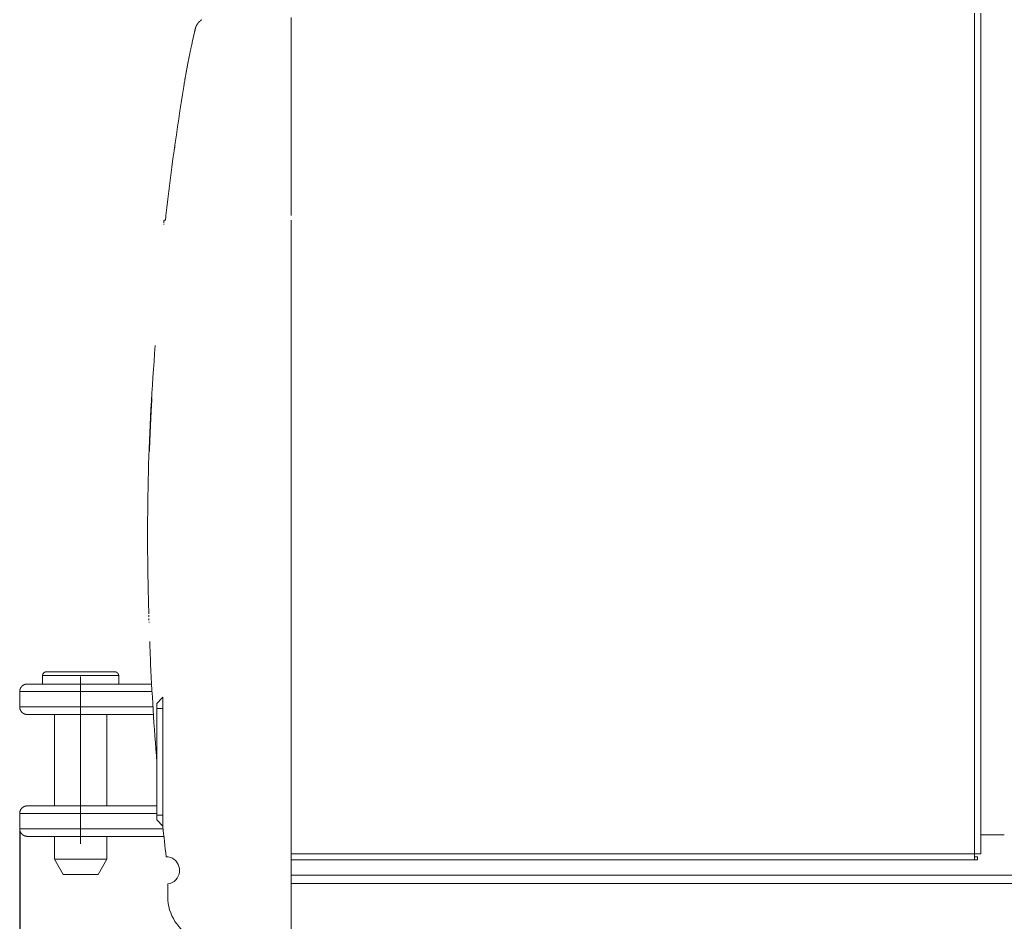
# Model space of a CAD drawing. Extents: x 0 to 59450, y 0 to 42050.
# Tile 165 of 256: x 25944 to 26591, y 20564 to 21156. Entities that reach past the tile are written whole.
import ezdxf

# ---------------------------------------------------------------- set-up
doc = ezdxf.new("R2010")
doc.units = 0
doc.header["$LTSCALE"] = 20
doc.header["$MEASUREMENT"] = 0
doc.layers.get('0').update_dxf_attribs({"linetype": 'CONTINUOUS'})
doc.layers.get('Defpoints').update_dxf_attribs({"linetype": 'CONTINUOUS'})
doc.dimstyles.new('DXF001', dxfattribs={"dimtxt": 3.1, "dimasz": 2, "dimexe": 2, "dimexo": 0.8, "dimgap": 0.09, "dimtad": 1, "dimdsep": 46, "dimtxsty": 'STANDARD', "dimcen": 0.09, "dimazin": 2, "dimtfac": 0.645161, "dimtdec": 4, "dimtmove": 0, "dimatfit": 3, "dimfxl": 1, "dimtvp": 0.66129, "dimtolj": 1, "dimtzin": 0, "dimarcsym": 0})

# ---------------------------------------------------------------- blocks, each defined once
blk = doc.blocks.new('_OPEN')
at = {"color": 0, "linetype": 'ByBlock', "lineweight": -2}
for p, q in [((-1, 0.166667), (0, 0)), ((0, 0), (-1, -0.166667)), ((0, 0), (-1, 0))]:
    blk.add_line(p, q, dxfattribs=at)
blk = doc.blocks.new('*D21')
at = {"color": 0, "linetype": 'Continuous', "lineweight": -2}
for p, q in [((39011.39, 20735.9), (39011.39, 18731.17)), ((25944.33, 20623.92), (25944.33, 18731.17)), ((39009.39, 18733.17), (25946.33, 18733.17))]:
    blk.add_line(p, q, dxfattribs=at)
at = {"layer": 'Defpoints', "color": 0, "linetype": 'Continuous'}
for p in [(39011.39, 20736.7), (25944.33, 20624.72), (25944.33, 18733.17)]:
    blk.add_point(p, dxfattribs=at)
at = {"color": 0, "linetype": 'Continuous', "lineweight": -2, "xscale": 2, "yscale": 2, "zscale": 2, "rotation": 180}
blk.add_blockref('_OPEN', (25944.33, 18733.17), dxfattribs=at)
at = {"color": 0, "linetype": 'Continuous', "lineweight": -2, "xscale": 2, "yscale": 2, "zscale": 2}
blk.add_blockref('_OPEN', (39011.39, 18733.17), dxfattribs=at)
at = {"color": 0, "linetype": 'Continuous', "lineweight": 13, "insert": (32696.76, 18783.26), "char_height": 100, "attachment_point": 5}
blk.add_mtext('\\A1;\\A1;13067', dxfattribs=at)
blk = doc.blocks.new('*D22')
at = {"color": 0, "linetype": 'Continuous', "lineweight": -2}
for p, q in [((26549.03, 22114.69), (25477.96, 22114.69)), ((25479.96, 19673.58), (25479.96, 22112.69)), ((25479.76, 19671.58), (25481.96, 19671.58))]:
    blk.add_line(p, q, dxfattribs=at)
at = {"layer": 'Defpoints', "color": 0, "linetype": 'Continuous'}
for p in [(25479.96, 22114.69), (26549.83, 22114.69), (25478.96, 19671.58)]:
    blk.add_point(p, dxfattribs=at)
at = {"color": 0, "linetype": 'Continuous', "lineweight": -2, "xscale": 2, "yscale": 2, "zscale": 2}
for p, rotation in [((25479.96, 22114.69), 90), ((25479.96, 19671.58), 270)]:
    blk.add_blockref('_OPEN', p, dxfattribs=dict(at, rotation=rotation))
at = {"color": 0, "linetype": 'Continuous', "lineweight": 13, "insert": (25429.87, 21067.04), "char_height": 100, "attachment_point": 5, "rotation": 90}
blk.add_mtext('\\A1;\\A1;2443', dxfattribs=at)
blk = doc.blocks.new('*D23')
at = {"color": 0, "linetype": 'Continuous', "lineweight": -2}
for p, q in [((29178.09, 22621.71), (24957.73, 22621.71)), ((24959.73, 19673.58), (24959.73, 22619.71)), ((25517.16, 19671.58), (24957.73, 19671.58))]:
    blk.add_line(p, q, dxfattribs=at)
at = {"layer": 'Defpoints', "color": 0, "linetype": 'Continuous'}
for p in [(24959.73, 22621.71), (29178.89, 22621.71), (25517.96, 19671.58)]:
    blk.add_point(p, dxfattribs=at)
at = {"color": 0, "linetype": 'Continuous', "lineweight": -2, "xscale": 2, "yscale": 2, "zscale": 2}
for p, rotation in [((24959.73, 22621.71), 90), ((24959.73, 19671.58), 270)]:
    blk.add_blockref('_OPEN', p, dxfattribs=dict(at, rotation=rotation))
at = {"color": 0, "linetype": 'Continuous', "lineweight": 13, "insert": (24909.64, 21320.54), "char_height": 100, "attachment_point": 5, "rotation": 90}
blk.add_mtext('\\A1;\\A1;2950', dxfattribs=at)

msp = doc.modelspace()

# ---------------------------------------------------------------- linework, layer by layer
at = {"color": 3, "linetype": 'Continuous', "lineweight": 13}
for p, q in [((26571.247, 21160.7), (26571.247, 20608.7)), ((26575.247, 20608.7), (26575.247, 21160.7)), ((26122.539, 21147.844), (26122.539, 21157.844)), ((26059.442, 21149.632), (26059.223, 21148.706)), ((26059.59, 21150.375), (26059.367, 21149.431)), ((26059.442, 21149.632), (26059.462, 21149.754)), ((26122.539, 21047.844), (26122.539, 21147.844)), ((26122.539, 21027.844), (26122.539, 21047.844)), ((26039.071, 21024.845), (26039.052, 21024.48)), ((26039.986, 21024.844), (26039.072, 21024.844)), ((26122.539, 21024.844), (26122.539, 20588.927)), ((26028.82, 20775.936), (26028.919, 20775.932)), ((26029.681, 20747.653), (26029.661, 20748.189)), ((26029.681, 20747.653), (26029.689, 20747.653)), ((25984.309, 20725.7), (25959.309, 20725.7)), ((25959.309, 20725.7), (25959.309, 20720.2)), ((25961.807, 20728.199), (25961.748, 20728.199)), ((25961.809, 20728.2), (25984.309, 20728.2)), ((25984.309, 20725.199), (25984.308, 20615.2)), ((25984.309, 20728.2), (26006.809, 20728.2)), ((26009.309, 20725.7), (25984.309, 20725.7)), ((26009.307, 20725.7), (26009.307, 20725.759)), ((26009.309, 20720.2), (26009.309, 20725.7)), ((25949.31, 20720.201), (25949.191, 20720.2)), ((25949.309, 20720.2), (25978.362, 20720.2)), ((25978.362, 20720.2), (26030.936, 20720.2)), ((25977.512, 20715.2), (25944.309, 20715.2)), ((25944.309, 20715.199), (25944.309, 20705.201)), ((26031.208, 20715.2), (25977.512, 20715.2)), ((26038.38, 20711.527), (26034.386, 20707.317)), ((26034.386, 20704.2), (26034.386, 20707.317)), ((26038.38, 20711.527), (26038.38, 20704.2)), ((25944.308, 20705.201), (25944.309, 20705.082)), ((25944.309, 20705.2), (25977.512, 20705.2)), ((25978.362, 20700.2), (25949.309, 20700.2)), ((25967.109, 20700.199), (25967.109, 20640.2)), ((25977.512, 20705.2), (26031.794, 20705.2)), ((26032.108, 20700.2), (25978.362, 20700.2)), ((26001.509, 20640.2), (26001.509, 20700.199)), ((26034.386, 20634.2), (26034.386, 20704.2)), ((26038.38, 20704.2), (26034.386, 20704.2)), ((26038.38, 20704.2), (26038.38, 20634.2)), ((25944.308, 20635.199), (25944.308, 20625.201)), ((25977.511, 20635.199), (25944.308, 20635.199)), ((25949.31, 20640.201), (25949.072, 20640.196)), ((25949.31, 20640.201), (25978.362, 20640.2)), ((26034.386, 20635.2), (25977.512, 20635.2)), ((25978.362, 20640.2), (26034.384, 20640.2)), ((26034.386, 20631.082), (26034.386, 20634.2)), ((26038.38, 20634.2), (26034.386, 20634.2)), ((26038.38, 20626.873), (26034.386, 20631.082)), ((26038.38, 20634.2), (26038.38, 20626.873)), ((25944.308, 20625.201), (25977.511, 20625.201)), ((25944.308, 20625.201), (25944.313, 20624.963)), ((25977.512, 20625.2), (26038.453, 20625.2)), ((25978.363, 20620.199), (25949.31, 20620.199)), ((25967.109, 20620.2), (25967.109, 20605.2)), ((26038.986, 20620.2), (25978.362, 20620.2)), ((26001.509, 20605.2), (26001.509, 20620.199)), ((26590.746, 20621.2), (26575.247, 20621.2)), ((26571.247, 20608.7), (26122.539, 20608.7)), ((26571.247, 20604.7), (26571.247, 20608.7)), ((26571.247, 20608.7), (26575.247, 20608.7)), ((25967.109, 20605.2), (26001.509, 20605.2)), ((25972.882, 20595.2), (25967.109, 20605.2)), ((25995.735, 20595.2), (26001.509, 20605.2)), ((26122.537, 20604.7), (26571.247, 20604.7)), ((26571.247, 20606.7), (26573.247, 20606.7)), ((26573.247, 20604.7), (26571.247, 20604.7)), ((26573.247, 20606.7), (26573.247, 20604.7)), ((26049.227, 20596.885), (26049.231, 20596.923)), ((25972.882, 20595.2), (25995.735, 20595.2)), ((27570.227, 20594.7), (26122.539, 20594.7)), ((26122.539, 20589.2), (27570.227, 20589.2)), ((26041.538, 20580.528), (26041.538, 20588.932)), ((26122.539, 20556.872), (26122.539, 20588.927))]:
    msp.add_line(p, q, dxfattribs=at)
for centre, radius, start, end in [((26069.199, 21148.138), 9.861, 159.918736, 160.624476), ((26069.17, 21148.098), 9.847, 158.935237, 159.64271), ((26069.148, 21148.139), 9.812, 158.399603, 159.10867), ((26069.123, 21148.099), 9.804, 157.41802, 158.12873), ((26069.104, 21148.138), 9.771, 156.873472, 157.585555), ((26069.086, 21148.096), 9.771, 155.893103, 156.606529), ((26069.075, 21148.131), 9.746, 155.343295, 156.057588), ((26069.065, 21148.165), 9.724, 154.786259, 155.501188), ((26069.059, 21148.118), 9.738, 153.806181, 154.521739), ((26069.049, 21148.152), 9.714, 153.241356, 153.957682), ((26069.042, 21148.185), 9.693, 152.677184, 153.394194), ((26069.032, 21148.138), 9.706, 151.687233, 152.405053), ((26069.027, 21148.17), 9.686, 151.119867, 151.838401), ((26069.016, 21148.122), 9.699, 150.124162, 150.84357), ((26069.011, 21148.153), 9.68, 149.549252, 150.269396), ((26069.002, 21148.185), 9.657, 148.963572, 149.684617), ((26068.996, 21148.136), 9.677, 147.972465, 148.694298), ((26068.986, 21148.246), 9.61, 147.778447, 148.501312), ((26068.984, 21148.116), 9.679, 146.395432, 147.118971), ((26068.978, 21148.223), 9.614, 146.180567, 146.904806), ((26068.982, 21148.167), 9.649, 145.194803, 145.91925), ((26068.983, 21148.189), 9.637, 144.578333, 145.302813), ((26068.99, 21148.13), 9.677, 143.593869, 144.318336), ((26068.991, 21148.151), 9.666, 142.9749, 143.699593), ((26068.997, 21148.17), 9.659, 142.360667, 143.085435), ((26068.997, 21148.19), 9.647, 141.731213, 142.45625), ((26069.003, 21148.129), 9.69, 140.74413, 141.46928), ((26069.004, 21148.148), 9.678, 140.107044, 140.832547), ((26069.01, 21148.164), 9.673, 139.481286, 140.206938), ((26069.011, 21148.103), 9.713, 138.481269, 139.207314), ((26069.016, 21148.197), 9.655, 138.194618, 138.92088), ((26069.016, 21148.135), 9.696, 137.196831, 137.923637), ((26069.023, 21148.148), 9.693, 136.551071, 137.27799), ((26069.026, 21148.082), 9.741, 135.554136, 136.28127), ((26069.04, 21148.088), 9.746, 134.908625, 135.635391), ((26069.049, 21148.17), 9.695, 134.56763, 135.293903), ((26069.063, 21148.093), 9.759, 133.581696, 134.307404), ((26069.072, 21148.018), 9.82, 132.593831, 133.319306), ((26069.084, 21148.098), 9.769, 132.237885, 132.962941), ((26069.092, 21148.022), 9.831, 131.248125, 131.97305), ((26069.105, 21148.022), 9.84, 130.577599, 131.3022), ((26069.11, 21148.103), 9.782, 130.185743, 130.910344), ((26069.121, 21147.943), 9.912, 128.915314, 129.639693), ((26069.126, 21148.023), 9.852, 128.505843, 129.230353), ((26069.132, 21148.027), 9.853, 127.820011, 128.545033), ((26069.121, 21148.044), 9.833, 127.101845, 127.828641), ((26069.117, 21147.978), 9.884, 126.126305, 126.854581), ((26069.104, 21148.076), 9.797, 125.671587, 126.402047), ((26069.097, 21148.012), 9.845, 124.689282, 125.421594), ((26069.082, 21148.034), 9.818, 123.953607, 124.688498), ((26069.072, 21148.128), 9.735, 123.480176, 124.21721), ((26069.055, 21148.073), 9.771, 122.478802, 123.218655), ((26069.043, 21148.092), 9.748, 121.736074, 122.478548), ((26601.259, 21021.511), 556.76, 167.18518, 167.282981), ((26611.194, 21020.013), 566.8, 167.19314, 167.291099), ((26602.983, 21020.893), 558.577, 167.065097, 167.162606), ((26612.887, 21019.421), 568.582, 167.075107, 167.172782), ((26605.216, 21020.74), 560.788, 167.003847, 167.100974), ((26615.089, 21019.293), 570.758, 167.014771, 167.112075), ((26606.115, 21020.302), 561.763, 166.883908, 166.980894), ((26615.953, 21018.88), 571.692, 166.896736, 166.993904), ((26605.793, 21020.734), 561.351, 166.822318, 166.919377), ((26615.606, 21018.746), 571.384, 166.778519, 166.875762), ((26069.765, 21147.95), 10.459, 169.395254, 170.071444), ((26069.717, 21147.993), 10.405, 168.898335, 169.576591), ((26069.669, 21147.951), 10.366, 167.943663, 168.624168), ((26069.617, 21147.996), 10.305, 167.439306, 168.1223), ((26069.57, 21147.956), 10.268, 166.480881, 167.166282), ((26069.523, 21147.999), 10.213, 165.970265, 166.657904), ((26069.481, 21148.043), 10.161, 165.460946, 166.150807), ((26069.438, 21148.004), 10.129, 164.492084, 165.184148), ((26069.399, 21148.047), 10.08, 163.976864, 164.671061), ((26069.36, 21148.09), 10.031, 163.455954, 164.152238), ((26069.324, 21148.051), 10.007, 162.483195, 163.181481), ((26069.289, 21148.012), 9.987, 161.510321, 162.210592), ((26069.257, 21148.136), 9.917, 161.428659, 162.130802), ((26069.226, 21148.015), 9.927, 160.006808, 160.710821), ((26600.271, 21022.619), 555.575, 167.904857, 168.004683), ((26591.783, 21023.728), 547.03, 167.788461, 167.887895), ((26601.897, 21021.51), 557.398, 167.728816, 167.828359), ((26593.288, 21023.195), 548.613, 167.668209, 167.76738), ((26603.37, 21022.154), 558.701, 167.726187, 167.825476), ((26594.946, 21022.623), 550.355, 167.54803, 167.646913), ((26605.002, 21021.029), 560.536, 167.550264, 167.649272), ((26596.482, 21022.653), 551.848, 167.486787, 167.585405), ((26606.505, 21021.082), 561.991, 167.489826, 167.588577), ((26598.193, 21022.639), 553.522, 167.425433, 167.523755), ((26608.189, 21020.51), 563.76, 167.37167, 167.470135), ((26599.692, 21021.502), 555.233, 167.246511, 167.344578), ((26609.66, 21019.98), 565.311, 167.253679, 167.351896), ((26589.732, 21024.317), 544.91, 168.559404, 168.6611), ((26580.898, 21025.657), 535.979, 168.453951, 168.555331), ((26591.18, 21024.423), 546.309, 168.499004, 168.600439), ((26582.475, 21025.716), 537.512, 168.392726, 168.493819), ((26592.73, 21023.939), 547.924, 168.380574, 168.48173), ((26583.923, 21025.23), 539.028, 168.272207, 168.37304), ((26594.161, 21023.475), 549.419, 168.262299, 168.363202), ((26585.546, 21025.272), 540.609, 168.211005, 168.311545), ((26595.75, 21023.539), 550.963, 168.201813, 168.302431), ((26587.016, 21024.198), 542.268, 168.031354, 168.131632), ((26597.208, 21023.058), 552.488, 168.083602, 168.183965), ((26588.649, 21024.228), 543.859, 167.970188, 168.070175), ((26598.806, 21022.54), 554.158, 167.965212, 168.065293), ((26590.139, 21024.285), 545.305, 167.908885, 168.008609), ((26582.73, 21026.168), 537.682, 169.325799, 169.428694), ((26570.742, 21028.297), 525.504, 169.237773, 169.341026), ((26581.167, 21026.352), 536.113, 169.210903, 169.314156), ((26570.965, 21028.116), 525.757, 169.11972, 169.222971), ((26581.34, 21026.197), 536.312, 169.09486, 169.198119), ((26573.392, 21027.472), 528.262, 168.997998, 169.100771), ((26583.774, 21026.126), 538.715, 169.033634, 169.136422), ((26575.148, 21026.953), 530.084, 168.876697, 168.979132), ((26585.517, 21025.069), 540.628, 168.856302, 168.958761), ((26576.449, 21026.525), 531.444, 168.756322, 168.85852), ((26586.794, 21025.223), 541.851, 168.796208, 168.898437), ((26577.782, 21026.648), 532.727, 168.695275, 168.79723), ((26588.098, 21025.369), 543.102, 168.736003, 168.837997), ((26579.428, 21026.701), 534.332, 168.63379, 168.73544), ((26481.34, 21043.713), 434.786, 169.906958, 170.035603), ((26490.242, 21042.925), 443.691, 169.988464, 170.117044), ((26554.099, 21031.337), 508.588, 169.863306, 169.970767), ((26564.449, 21029.328), 519.132, 169.827001, 169.934418), ((26599.245, 21022.687), 554.552, 169.707438, 169.804459), ((26610.472, 21021.062), 565.891, 169.72926, 169.826249), ((26567.218, 21028.865), 521.937, 169.642867, 169.746572), ((26577.749, 21026.828), 532.665, 169.608224, 169.7119), ((26555.817, 21030.639), 510.403, 169.502113, 169.60862), ((26566.075, 21029.222), 520.751, 169.529231, 169.635715), ((26566.866, 21028.854), 521.592, 169.426425, 169.530495), ((26577.304, 21026.875), 532.22, 169.396374, 169.50043), ((26572.235, 21027.59), 527.102, 169.295507, 169.398408), ((27107.048, 20939.086), 1069.181, 170.551327, 170.668584), ((27085.185, 20942.63), 1047.033, 170.548571, 170.665928), ((26438.533, 21051.09), 391.35, 170.425964, 170.665727), ((26446.687, 21049.664), 399.627, 170.407744, 170.647318), ((26486.037, 21042.729), 439.583, 170.242541, 170.381181), ((26495.127, 21041.525), 448.746, 170.275263, 170.413811), ((27463.746, 20872.152), 1432.059, 170.113, 170.146142), ((27492.844, 20866.977), 1461.614, 170.104502, 170.137632), ((26582.364, 21026.425), 537.279, 170.083949, 170.181651), ((26593.387, 21024.151), 548.528, 170.034228, 170.131876), ((27870.939, 20817.997), 1842.6, 170.80456, 173.46062), ((26055.726, 21069.844), 10, 157.56155, 172.1011), ((24884.79, 21084.928), 1155.84, 356.874969, 356.893209), ((24892.694, 21085.837), 1147.998, 356.863217, 356.881512), ((25678.481, 21044.28), 361.116, 356.68279, 356.74088), ((25741.274, 21039.424), 298.151, 356.9865, 357.056771), ((25678.042, 21044.077), 361.542, 356.834846, 356.89278), ((27870.939, 20817.997), 1842.6, 173.46062, 173.55451), ((27566.552, 20817.651), 1538.298, 175.348804, 181.553976), ((27841.142, 20802.873), 1813.084, 176.741909, 176.759192), ((27850.224, 20806.075), 1821.972, 176.841507, 176.858676), ((27861.943, 20805.806), 1833.688, 176.836262, 176.853292), ((27871.417, 20805.665), 1843.156, 176.831219, 176.848135), ((27883.607, 20801.947), 1855.535, 176.720643, 176.737419), ((27738.785, 20810.466), 1710.457, 177.00413, 177.022775), ((27748.284, 20810.381), 1719.948, 176.999308, 177.01782), ((27755.746, 20810.404), 1727.399, 176.99462, 177.013023), ((27765.486, 20810.301), 1737.131, 176.98982, 177.00809), ((27773.233, 20810.305), 1744.867, 176.985156, 177.003317), ((27783.338, 20810.176), 1754.965, 176.980272, 176.998298), ((27791.375, 20806.96), 1763.162, 176.871742, 176.889657), ((27801.852, 20810.003), 1773.461, 176.970607, 176.988388), ((27810.247, 20806.719), 1782.02, 176.861767, 176.879435), ((27821.127, 20806.512), 1792.895, 176.856647, 176.874179), ((27829.81, 20809.714), 1801.393, 176.956069, 176.973489), ((27658.215, 20815.228), 1629.747, 177.260071, 177.28), ((27665.338, 20815.337), 1636.857, 177.255983, 177.275795), ((27670.765, 20815.527), 1642.268, 177.251968, 177.271686), ((27678.054, 20812.701), 1649.687, 177.146451, 177.166052), ((27683.588, 20815.804), 1655.062, 177.243767, 177.263274), ((27691.02, 20812.933), 1662.626, 177.137867, 177.157257), ((27696.701, 20816.056), 1668.147, 177.235467, 177.254762), ((27704.273, 20813.138), 1675.853, 177.129128, 177.148306), ((27710.049, 20813.282), 1681.615, 177.124784, 177.143866), ((27717.772, 20810.301), 1689.479, 177.018009, 177.036974), ((27723.771, 20813.449), 1695.311, 177.115912, 177.134781), ((27731.955, 20813.458), 1703.483, 177.111333, 177.130081), ((27594.15, 20818.603), 1565.594, 177.50125, 177.522324), ((27598.982, 20818.874), 1570.409, 177.497836, 177.518817), ((27605.465, 20819.07), 1576.878, 177.494337, 177.515202), ((27610.405, 20816.574), 1581.924, 177.39109, 177.411861), ((27617.002, 20816.744), 1588.506, 177.387383, 177.408038), ((27622.022, 20819.773), 1593.386, 177.483845, 177.504406), ((27628.732, 20817.145), 1600.206, 177.379971, 177.400416), ((27633.841, 20814.563), 1605.43, 177.275892, 177.296243), ((27640.702, 20817.527), 1612.145, 177.372469, 177.392704), ((27645.931, 20814.906), 1617.491, 177.268077, 177.288217), ((27652.891, 20817.888), 1624.304, 177.364831, 177.384855), ((27537.211, 20820.824), 1508.611, 177.73344, 177.755636), ((27540.897, 20821.184), 1512.28, 177.730468, 177.752581), ((27544.532, 20818.946), 1516.002, 177.629391, 177.651423), ((27550.736, 20821.802), 1522.086, 177.724556, 177.746468), ((27555.385, 20819.496), 1526.824, 177.623169, 177.644986), ((27561.344, 20819.744), 1532.768, 177.619967, 177.641669), ((27565.935, 20820.05), 1537.343, 177.616868, 177.638477), ((27572.104, 20820.286), 1543.497, 177.613649, 177.635143), ((27576.797, 20820.584), 1548.173, 177.610493, 177.631892), ((27583.015, 20818.12), 1554.49, 177.508037, 177.529321), ((27587.796, 20818.399), 1559.254, 177.504729, 177.525919), ((27509.689, 20821.214), 1481.091, 177.956635, 177.979548), ((27511.922, 20824.174), 1483.22, 178.051156, 178.074008), ((27515.124, 20819.566), 1486.584, 177.855063, 177.877839), ((27517.266, 20822.534), 1488.616, 177.949608, 177.972325), ((27520.385, 20822.948), 1491.718, 177.947121, 177.969763), ((27522.452, 20820.863), 1493.86, 177.84748, 177.870063), ((27525.524, 20821.268), 1496.915, 177.844859, 177.867369), ((27527.511, 20821.713), 1498.883, 177.84226, 177.864713), ((27530.526, 20822.114), 1501.882, 177.839517, 177.861896), ((27532.388, 20819.995), 1503.823, 177.739187, 177.761511), ((27535.104, 20822.971), 1506.423, 177.834107, 177.856362), ((27506.429, 20823.29), 1477.761, 178.055563, 178.078553), ((27870.939, 20817.997), 1842.6, 181.30805, 181.51992), ((29815.459, 20871.152), 3787.846, 181.543523, 181.561944), ((26082.864, 20771.007), 53.91, 182.003572, 182.206131), ((26047.726, 20769.644), 18.745, 182.178759, 182.617081), ((26049.63, 20769.431), 20.64, 181.785521, 182.035329), ((26133.313, 20774.868), 104.492, 183.384939, 183.421885), ((26055.254, 20770.019), 26.284, 183.027476, 183.188306), ((26049.246, 20769.561), 20.259, 182.838936, 183.058829), ((26053.866, 20769.781), 24.885, 182.998486, 183.169665), ((26056.774, 20770.308), 27.82, 183.920707, 184.068527), ((27443.026, 20805.466), 1414.505, 181.521633, 181.559302), ((26054.064, 20769.713), 25.078, 183.152137, 183.314176), ((26051.847, 20769.859), 22.875, 184.000105, 184.175784), ((26050.131, 20769.389), 21.131, 183.243924, 183.430242), ((26048.493, 20769.535), 19.507, 184.147255, 184.345592), ((26046.768, 20769.364), 17.774, 184.216272, 184.430085), ((27610.181, 20811.208), 1581.755, 181.60247, 181.624341), ((26045.294, 20769.208), 16.292, 184.285458, 184.514649), ((26043.943, 20769.296), 14.954, 185.255751, 185.501015), ((26042.747, 20768.925), 13.73, 184.440097, 184.701919), ((26041.612, 20768.997), 12.606, 185.450292, 185.730234), ((26040.585, 20768.857), 11.57, 185.549667, 185.848872), ((26039.596, 20768.721), 10.572, 185.659113, 185.979811), ((26038.84, 20768.605), 9.808, 185.770347, 186.109046), ((26038.26, 20768.508), 9.222, 185.892959, 186.245545), ((27583.946, 20810.036), 1555.497, 181.645046, 181.665449), ((26037.738, 20768.573), 8.711, 187.038891, 187.40514), ((26037.297, 20768.485), 8.262, 187.194457, 187.572221), ((27841.643, 20818.158), 1813.321, 181.685313, 181.702416), ((26036.851, 20768.395), 7.808, 187.349333, 187.740526), ((26036.438, 20768.309), 7.387, 187.512979, 187.917385), ((26035.304, 20768.189), 6.248, 189.184044, 189.632815), ((26034.974, 20768.108), 5.909, 189.397881, 189.861595), ((26034.651, 20768.027), 5.577, 189.606645, 190.087194), ((27835.773, 20816.694), 1807.411, 181.695439, 181.712497), ((26034.167, 20762.844), 5, 181.00744, 181.71994), ((27870.664, 20817.277), 1842.304, 181.698182, 181.714891), ((27872.641, 20819.179), 1844.339, 181.805492, 181.822177), ((27870.939, 20817.997), 1842.6, 182.1879, 182.49996), ((26029.7, 20745.149), 2.503, 89.799774, 90.257522), ((27870.939, 20817.997), 1842.6, 182.49996, 184.64314), ((25964.38, 20725.581), 5.073, 177.122707, 178.656031), ((25961.267, 20725.775), 1.955, 175.174579, 178.233074), ((25961.493, 20725.752), 2.182, 173.258143, 175.065508), ((25965.183, 20725.168), 5.917, 171.307235, 171.83575), ((25961.898, 20725.664), 2.595, 169.838584, 171.177745), ((25961.462, 20725.757), 2.149, 168.479301, 170.209801), ((25961.773, 20725.716), 2.462, 167.515796, 169.0025), ((25961.955, 20725.652), 2.654, 165.650322, 167.021281), ((25961.815, 20725.717), 2.502, 164.815695, 166.283909), ((25961.77, 20725.684), 2.468, 162.285805, 163.798439), ((25961.805, 20725.7), 2.496, 161.404731, 162.902564), ((25961.824, 20725.722), 2.507, 160.513292, 162.006992), ((25961.81, 20725.68), 2.508, 157.979814, 159.49138), ((25961.81, 20725.709), 2.498, 157.085155, 158.605869), ((25961.811, 20725.699), 2.502, 155.360995, 156.888443), ((25961.815, 20725.688), 2.511, 153.64231, 155.174159), ((25961.813, 20725.68), 2.513, 151.909887, 153.450118), ((25961.816, 20725.706), 2.503, 150.923313, 152.468275), ((25961.815, 20725.696), 2.507, 149.161185, 150.712416), ((25961.817, 20725.684), 2.515, 147.390718, 148.945535), ((25961.816, 20725.709), 2.501, 146.304804, 147.864763), ((25961.818, 20725.695), 2.51, 144.49806, 146.060828), ((25961.817, 20725.681), 2.518, 142.663149, 144.2296), ((25961.819, 20725.701), 2.507, 141.484354, 143.052699), ((25961.818, 20725.684), 2.517, 139.600483, 141.171082), ((25961.82, 20725.701), 2.507, 138.347239, 139.918847), ((25961.819, 20725.68), 2.521, 136.416355, 137.988841), ((25961.82, 20725.694), 2.512, 135.089317, 136.66192), ((25961.819, 20725.706), 2.503, 133.69488, 135.26684), ((25961.82, 20725.679), 2.523, 131.718739, 133.289944), ((25961.82, 20725.687), 2.517, 130.251217, 131.820403), ((25961.82, 20725.693), 2.513, 128.780655, 130.348179), ((25961.82, 20725.658), 2.54, 126.722573, 128.286626), ((25961.82, 20725.696), 2.51, 125.687023, 127.248517), ((25961.82, 20725.693), 2.512, 124.07615, 125.632761), ((25961.82, 20725.69), 2.515, 122.486883, 124.040056), ((25961.819, 20725.681), 2.522, 120.810887, 122.357808), ((25961.819, 20725.672), 2.529, 119.182292, 120.724925), ((25961.819, 20725.695), 2.509, 117.878976, 119.414041), ((25961.818, 20725.681), 2.521, 116.195942, 117.725904), ((25961.818, 20725.66), 2.54, 114.466783, 115.987925), ((25961.818, 20725.679), 2.523, 113.125502, 114.640767), ((25961.818, 20725.69), 2.513, 111.709658, 113.214916), ((25961.817, 20725.666), 2.535, 109.992831, 111.491493), ((25961.817, 20725.671), 2.53, 108.538024, 110.025602), ((25961.816, 20725.68), 2.521, 107.113444, 108.59372), ((25961.815, 20725.679), 2.522, 105.625471, 107.093562), ((25961.815, 20725.683), 2.517, 104.172513, 105.632796), ((25961.813, 20725.677), 2.523, 102.667079, 104.114584), ((25961.814, 20725.676), 2.524, 101.228912, 102.667607), ((25961.812, 20725.663), 2.537, 99.71569, 101.139503), ((25961.812, 20725.7), 2.5, 98.427971, 99.844155), ((25961.81, 20725.65), 2.55, 96.813209, 98.218665), ((25961.811, 20725.672), 2.528, 95.507595, 96.898494), ((25961.811, 20725.664), 2.535, 94.130657, 95.491454), ((25961.808, 20725.687), 2.513, 92.738754, 94.109477), ((25961.803, 20725.762), 2.437, 91.298745, 92.710323), ((26006.678, 20723.119), 5.082, 86.992589, 88.527143), ((26006.882, 20726.245), 1.95, 85.117971, 88.179466), ((26006.867, 20726.032), 2.164, 83.376321, 85.185808), ((26006.277, 20722.33), 5.911, 81.308448, 81.837614), ((26006.783, 20725.605), 2.598, 80.090363, 81.431258), ((26006.883, 20726.042), 2.15, 78.981598, 80.71453), ((26006.82, 20725.721), 2.476, 77.482881, 78.971825), ((26006.772, 20725.586), 2.619, 75.720042, 77.093186), ((26006.806, 20725.7), 2.5, 74.362009, 75.832683), ((26006.824, 20725.716), 2.48, 73.128934, 74.64423), ((26006.812, 20725.712), 2.487, 71.396125, 72.89671), ((26006.806, 20725.685), 2.515, 69.96991, 71.466464), ((26006.81, 20725.691), 2.508, 68.50056, 70.015116), ((26006.811, 20725.718), 2.482, 66.775804, 68.299622), ((26006.81, 20725.702), 2.497, 65.351539, 66.882192), ((26006.809, 20725.681), 2.517, 64.005074, 65.540218), ((26006.809, 20725.701), 2.499, 62.26727, 63.810883), ((26006.809, 20725.714), 2.488, 60.579284, 62.1277), ((26006.808, 20725.689), 2.51, 59.269018, 60.823766), ((26006.808, 20725.696), 2.503, 57.63646, 59.194845), ((26006.807, 20725.704), 2.498, 55.954745, 57.518317), ((26006.807, 20725.706), 2.496, 54.362343, 55.928746), ((26006.806, 20725.671), 2.525, 53.239325, 54.809416), ((26006.806, 20725.705), 2.498, 51.200444, 52.772447), ((26006.804, 20725.701), 2.502, 49.648436, 51.22273), ((26006.804, 20725.694), 2.508, 48.176581, 49.7518), ((26006.802, 20725.685), 2.515, 46.707718, 48.283599), ((26006.802, 20725.71), 2.497, 44.731164, 46.307117), ((26006.801, 20725.661), 2.533, 43.92723, 45.502667), ((26006.801, 20725.719), 2.493, 41.396333, 42.971004), ((26006.799, 20725.665), 2.53, 40.704738, 42.277264), ((26006.8, 20725.72), 2.494, 38.183285, 39.754041), ((26006.797, 20725.663), 2.532, 37.602268, 39.169463), ((26006.798, 20725.716), 2.5, 35.09698, 36.661506), ((26006.795, 20725.692), 2.516, 33.940797, 35.500315), ((26006.796, 20725.669), 2.528, 32.838009, 34.393955), ((26006.794, 20725.716), 2.505, 30.338401, 31.887958), ((26006.794, 20725.691), 2.517, 29.290639, 30.835761), ((26006.791, 20725.7), 2.515, 27.535506, 29.072906), ((26006.793, 20725.674), 2.526, 26.553928, 28.086067), ((26006.789, 20725.682), 2.526, 24.830188, 26.353343), ((26006.791, 20725.692), 2.519, 23.116726, 24.633835), ((26006.787, 20725.7), 2.52, 21.404282, 22.911214), ((26006.789, 20725.711), 2.514, 19.70002, 21.200181), ((26006.784, 20725.681), 2.529, 18.812611, 20.301514), ((26006.787, 20725.692), 2.523, 17.113716, 18.59514), ((26006.782, 20725.701), 2.525, 15.407793, 16.876858), ((26006.785, 20725.714), 2.519, 13.692949, 15.154028), ((26006.78, 20725.685), 2.531, 12.838563, 14.286692), ((26006.783, 20725.699), 2.525, 11.109525, 12.54867), ((26006.776, 20725.672), 2.537, 10.259282, 11.683378), ((26006.781, 20725.729), 2.522, 7.592217, 9.008514), ((26006.783, 20725.705), 2.524, 6.72192, 8.12733), ((26006.777, 20725.682), 2.532, 5.844569, 7.235259), ((26006.744, 20725.699), 2.564, 4.031051, 5.391495), ((26006.785, 20725.682), 2.524, 3.114446, 4.484659), ((26006.881, 20725.708), 2.427, 1.212648, 2.623546), ((25949.325, 20715.17), 5.031, 139.602459, 141.1744), ((25949.327, 20715.205), 5.011, 138.349272, 139.922265), ((25949.326, 20715.164), 5.037, 136.41569, 137.989506), ((25949.329, 20715.191), 5.02, 135.091605, 136.665418), ((25949.328, 20715.178), 5.029, 133.400626, 134.973613), ((25949.331, 20715.161), 5.044, 131.72448, 133.296414), ((25949.33, 20715.174), 5.033, 130.254116, 131.823772), ((25949.332, 20715.186), 5.026, 128.783763, 130.351495), ((25949.332, 20715.153), 5.052, 126.985479, 128.549468), ((25949.333, 20715.192), 5.021, 125.700667, 127.261817), ((25949.333, 20715.147), 5.057, 123.851708, 125.407719), ((25949.334, 20715.177), 5.033, 122.497856, 124.050164), ((25949.334, 20715.158), 5.049, 120.832946, 122.378751), ((25949.334, 20715.141), 5.064, 119.197556, 120.738817), ((25949.334, 20715.185), 5.025, 117.902213, 119.43567), ((25949.334, 20715.12), 5.083, 116.035377, 117.563492), ((25949.334, 20715.152), 5.054, 114.673287, 116.192364), ((25949.333, 20715.152), 5.054, 113.154125, 114.667103), ((25949.333, 20715.135), 5.07, 111.570151, 113.072926), ((25949.333, 20715.162), 5.044, 110.184879, 111.680858), ((25949.331, 20715.133), 5.071, 108.57238, 110.057101), ((25949.331, 20715.15), 5.054, 107.156814, 108.634057), ((25949.329, 20715.148), 5.056, 105.661087, 107.125998), ((25949.329, 20715.117), 5.085, 104.107327, 105.564278), ((25949.327, 20715.144), 5.059, 102.716898, 104.160948), ((25949.326, 20715.102), 5.1, 101.172949, 102.608064), ((25949.325, 20715.154), 5.048, 99.85445, 101.274591), ((25949.323, 20715.108), 5.094, 98.334508, 99.746916), ((25949.319, 20715.128), 5.073, 96.921302, 98.322903), ((25949.322, 20715.131), 5.07, 95.565246, 96.952228), ((25949.323, 20715.074), 5.128, 94.154165, 95.511046), ((25949.317, 20715.119), 5.082, 92.764435, 94.131135), ((25949.308, 20715.353), 4.848, 91.380194, 92.787559), ((25954.458, 20714.923), 10.154, 176.91311, 178.446335), ((25948.229, 20715.35), 3.912, 175.175982, 178.234512), ((25948.68, 20715.303), 4.365, 173.261019, 175.068557), ((25956.064, 20714.135), 11.839, 171.311816, 171.840396), ((25949.49, 20715.171), 5.184, 170.308772, 171.648135), ((25948.616, 20715.346), 4.293, 168.918251, 170.649102), ((25949.238, 20715.193), 4.933, 167.081057, 168.568134), ((25949.602, 20715.146), 5.298, 166.094496, 167.465859), ((25949.322, 20715.194), 5.015, 164.390502, 165.859211), ((25949.23, 20715.205), 4.924, 162.712121, 164.225331), ((25949.301, 20715.201), 4.992, 161.409794, 162.908261), ((25949.338, 20715.206), 5.026, 160.104665, 161.59906), ((25949.31, 20715.198), 5.003, 158.393239, 159.905569), ((25949.31, 20715.181), 5.008, 156.690612, 158.212155), ((25949.312, 20715.2), 5.003, 155.365763, 156.894102), ((25949.321, 20715.178), 5.021, 153.649206, 155.182005), ((25949.315, 20715.199), 5.006, 152.293273, 153.834511), ((25949.321, 20715.214), 5.004, 150.93083, 152.476856), ((25949.317, 20715.194), 5.011, 149.162742, 150.715088), ((25949.323, 20715.169), 5.028, 147.398989, 148.954969), ((25949.32, 20715.22), 4.998, 146.306487, 147.867652), ((25949.324, 20715.192), 5.018, 144.502199, 146.066219), ((25949.322, 20715.164), 5.032, 142.66498, 144.232726), ((25949.326, 20715.204), 5.011, 141.486249, 143.055912), ((25949.175, 20705.185), 4.866, 181.213692, 182.621218), ((25949.368, 20705.238), 5.063, 183.114556, 184.481406), ((25949.451, 20705.204), 5.143, 184.03083, 185.387853), ((25949.384, 20705.197), 5.075, 185.379882, 186.767004), ((25949.373, 20705.232), 5.069, 187.178962, 188.580698), ((25949.376, 20705.185), 5.065, 188.046174, 189.45871), ((25949.388, 20705.218), 5.082, 189.809504, 191.229765), ((25949.374, 20705.244), 5.074, 191.548117, 192.983346), ((25949.379, 20705.193), 5.068, 192.401314, 193.84547), ((25949.37, 20705.215), 5.064, 194.120348, 195.577396), ((25949.376, 20705.24), 5.076, 195.830175, 197.295175), ((25949.367, 20705.22), 5.061, 197.110382, 198.587705), ((25949.371, 20705.204), 5.061, 198.398577, 199.883367), ((25949.362, 20705.221), 5.058, 200.101033, 201.597071), ((25949.366, 20705.243), 5.07, 201.802161, 203.304985), ((25949.358, 20705.221), 5.053, 203.113559, 204.626576), ((25949.362, 20705.242), 5.066, 204.826685, 206.345789), ((25949.354, 20705.221), 5.049, 206.172043, 207.700173), ((25949.357, 20705.205), 5.045, 207.529426, 209.062888), ((25949.348, 20705.224), 5.046, 209.292573, 210.833826), ((25949.351, 20705.248), 5.061, 211.050128, 212.595914), ((25949.344, 20705.195), 5.027, 212.136792, 213.689069), ((25949.345, 20705.223), 5.043, 213.937806, 215.493775), ((25949.339, 20705.248), 5.053, 215.773078, 217.334173), ((25949.34, 20705.207), 5.029, 216.946958, 218.510881), ((25949.335, 20705.238), 5.044, 218.83039, 220.398044), ((25949.336, 20705.202), 5.022, 220.076723, 221.64629), ((25949.33, 20705.24), 5.043, 222.014299, 223.586132), ((25949.331, 20705.211), 5.023, 223.33505, 224.907927), ((25949.326, 20705.22), 5.027, 225.023057, 226.596753), ((25949.327, 20705.235), 5.038, 226.705761, 228.27945), ((25949.324, 20705.218), 5.023, 228.171495, 229.744348), ((25949.324, 20705.204), 5.013, 229.646476, 231.218266), ((25949.321, 20705.233), 5.034, 231.447775, 233.017279), ((25949.321, 20705.192), 5.001, 232.731601, 234.299181), ((25949.319, 20705.231), 5.032, 234.588363, 236.152209), ((25949.319, 20705.199), 5.005, 235.945498, 237.506482), ((25949.317, 20705.214), 5.016, 237.616255, 239.172048), ((25949.317, 20705.228), 5.028, 239.252093, 240.804247), ((25949.314, 20705.18), 4.985, 240.558145, 242.103973), ((25949.315, 20705.242), 5.04, 242.430047, 243.971084), ((25949.315, 20705.207), 5.009, 243.797015, 245.32961), ((25949.313, 20705.202), 5.004, 245.321395, 246.849527), ((25949.31, 20705.208), 5.008, 246.913808, 248.435142), ((25949.313, 20705.187), 4.99, 248.311072, 249.823191), ((25949.321, 20705.236), 5.039, 249.934051, 251.428237), ((25949.309, 20705.182), 4.983, 251.355436, 252.853693), ((25949.285, 20705.135), 4.931, 252.965697, 254.478694), ((25949.319, 20705.205), 5.008, 254.31564, 255.784142), ((25949.388, 20705.475), 5.287, 255.779048, 257.150218), ((25949.29, 20705.163), 4.961, 257.444702, 258.931571), ((25949.164, 20704.487), 4.273, 258.852082, 260.582693), ((25949.366, 20705.395), 5.203, 260.030761, 261.36994), ((25950.385, 20711.952), 11.838, 261.256872, 261.78538), ((25949.198, 20704.572), 4.365, 263.360916, 265.168211), ((25949.166, 20704.112), 3.904, 265.059261, 268.117394), ((25949.583, 20710.369), 10.174, 266.928151, 268.461186), ((25954.236, 20634.681), 9.942, 173.833727, 177.011635), ((25948.277, 20635.489), 3.933, 170.015111, 176.21591), ((25948.731, 20635.414), 4.393, 166.37388, 170.082144), ((25954.656, 20633.405), 10.64, 162.139999, 163.375437), ((25949.43, 20635.112), 5.143, 159.545669, 162.381099), ((25948.696, 20635.478), 4.327, 157.084092, 160.686652), ((25949.243, 20635.239), 4.924, 153.868697, 157.004033), ((25949.543, 20635.07), 5.268, 150.741954, 153.657328), ((25949.319, 20635.176), 5.02, 147.447753, 150.550266), ((25949.257, 20635.257), 4.925, 144.661281, 147.844751), ((25949.315, 20635.192), 5.01, 141.298101, 144.443751), ((25949.346, 20635.171), 5.047, 138.204128, 141.332922), ((25949.331, 20635.173), 5.035, 134.959987, 138.103354), ((25949.333, 20635.17), 5.038, 131.809705, 134.955298), ((25949.339, 20635.171), 5.041, 128.733128, 131.862761), ((25949.343, 20635.162), 5.051, 125.598165, 128.715455), ((25949.344, 20635.144), 5.066, 122.389445, 125.484366), ((25949.345, 20635.138), 5.072, 119.280282, 122.358733), ((25949.344, 20635.129), 5.079, 116.183339, 119.228762), ((25949.345, 20635.135), 5.075, 113.196133, 116.216512), ((25949.346, 20635.108), 5.099, 110.111823, 113.084839), ((25949.34, 20635.122), 5.084, 107.162157, 110.11203), ((25949.33, 20635.121), 5.083, 104.125318, 107.03965), ((25949.336, 20635.09), 5.114, 101.256006, 104.115711), ((25949.348, 20634.97), 5.234, 98.377594, 101.121342), ((25949.324, 20635.125), 5.077, 95.583666, 98.369232), ((25949.295, 20635.462), 4.739, 92.69031, 95.624264), ((25949.037, 20625.193), 4.729, 182.795742, 185.729832), ((25949.383, 20625.216), 5.076, 185.590465, 188.376166), ((25949.545, 20625.229), 5.238, 188.267252, 191.011138), ((25949.41, 20625.226), 5.106, 191.265704, 194.125556), ((25949.385, 20625.232), 5.083, 194.253729, 197.168214), ((25949.388, 20625.219), 5.081, 197.023655, 199.973683), ((25949.406, 20625.248), 5.108, 200.214463, 203.187635), ((25949.376, 20625.221), 5.07, 203.028606, 206.049141), ((25949.379, 20625.244), 5.083, 206.27526, 209.320836), ((25949.361, 20625.243), 5.067, 209.409658, 212.488257), ((25949.365, 20625.221), 5.058, 212.255372, 215.350435), ((25949.349, 20625.235), 5.053, 215.5842, 218.701622), ((25949.347, 20625.228), 5.047, 218.651832, 221.781586), ((25949.329, 20625.224), 5.032, 221.88977, 225.035472), ((25949.335, 20625.232), 5.041, 225.050285, 228.193748), ((25949.339, 20625.23), 5.042, 228.140794, 231.269666), ((27870.939, 20817.997), 1842.6, 185.95406, 186.58036), ((25949.316, 20625.201), 5.006, 231.268672, 234.414385), ((25949.266, 20625.157), 4.94, 234.584423, 237.767938), ((25949.325, 20625.21), 5.016, 237.526578, 240.629118), ((25949.447, 20625.432), 5.27, 240.654591, 243.569974), ((25949.268, 20625.133), 4.923, 243.886446, 247.021775), ((25949.028, 20624.59), 4.329, 247.145959, 250.748488), ((25949.402, 20625.31), 5.134, 249.451924, 252.287312), ((25951.1, 20630.542), 10.634, 252.146922, 253.382338), ((25949.088, 20624.632), 4.402, 256.490836, 260.199021), ((25949.021, 20624.164), 3.93, 259.987331, 266.187944), ((25949.836, 20630.135), 9.95, 263.79371, 266.971502), ((26040.278, 20597.844), 9, 52.786728, 88.726795), ((26040.278, 20597.844), 9, 33.748991, 52.786728), ((26040.278, 20597.844), 9, 0, 33.748991), ((26040.278, 20597.844), 9, 278.0501, 353.8798), ((26040.278, 20597.844), 9, 353.8798, 360), ((26022.794, 20599.27), 26.541, 354.84341, 354.964932), ((26039.348, 20597.721), 9.915, 355.385092, 355.605819), ((26039.854, 20597.839), 9.422, 354.530054, 354.791472), ((26039.897, 20597.969), 9.391, 353.835692, 354.067295), ((26041.741, 20597.807), 7.54, 353.72811, 353.940359), ((26039.878, 20598.018), 9.416, 353.782466, 354.011403), ((26036.061, 20598.246), 13.236, 354.648446, 354.742088), ((26071.538, 20580.528), 30, 179.99999, 245.11677)]:
    msp.add_arc(centre, radius, start, end, dxfattribs=at)

# ---------------------------------------------------------------- dimensions: what is measured, and where the dimension line sits
at = {"color": 7, "linetype": 'Continuous', "lineweight": 13}
for base, p1, p2, text, picture, middle in [((24959.726, 22621.707), (25517.955, 19671.58), (29178.886, 22621.707), '\\A1;2950', '*D23', (24959.726, 21320.544)), ((25479.955, 22114.69), (25478.955, 19671.58), (26549.827, 22114.69), '\\A1;2443', '*D22', (25479.955, 21067.035))]:
    dim = msp.add_linear_dim(base=base, p1=p1, p2=p2, angle=90, text=text, dimstyle='DXF001', override={"dimtxt": 100, "dimasz": 2, "dimblk1": 'OPEN', "dimblk2": 'OPEN', "dimsah": 1}, dxfattribs=at)
    dim.commit()
    dim.dimension.update_dxf_attribs({"geometry": picture, "text_midpoint": middle, "dimtype": 160})
dim = msp.add_linear_dim(base=(25944.331, 18733.174), p1=(39011.386, 20736.7), p2=(25944.331, 20624.721), text='\\A1;13067', dimstyle='DXF001', override={"dimtxt": 100, "dimasz": 2, "dimblk1": 'OPEN', "dimblk2": 'OPEN', "dimsah": 1}, dxfattribs=at)
dim.commit()
dim.dimension.update_dxf_attribs({"geometry": '*D21', "text_midpoint": (32696.759, 18733.174), "dimtype": 160})

doc.saveas('drawing.dxf')
